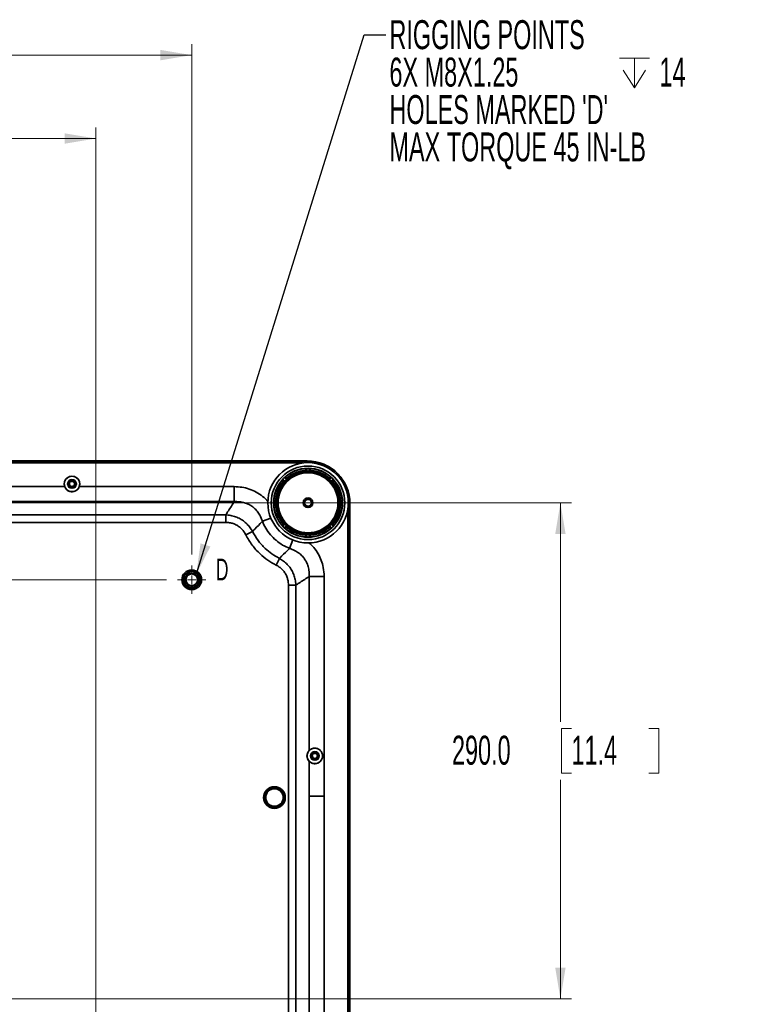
# Model space of a CAD drawing. Header units: millimetres. Extents: x 0 to 1118, y 0 to 864.
# Tile 143 of 250: x 723 to 830, y 234 to 378. Entities that reach past the tile are written whole.
import ezdxf

# ---------------------------------------------------------------- set-up
doc = ezdxf.new("R2010")
doc.units = ezdxf.units.MM
doc.styles.add('SLDTEXTSTYLE0', font='TXT', dxfattribs={"width": 0.605})
doc.dimstyles.new('SLDDIMSTYLE0', dxfattribs={"dimtxt": 0.18, "dimasz": 4.572, "dimexe": 0, "dimexo": 0.0625, "dimgap": 0, "dimtad": 0, "dimtih": 1, "dimtoh": 1, "dimdec": 0, "dimrnd": 1e-09, "dimzin": 0, "dimdsep": 46, "dimtxsty": 'Standard', "dimsah": 1, "dimcen": 0.09, "dimadec": 0, "dimazin": 0, "dimtfac": 4.572, "dimtdec": 0, "dimtofl": 0, "dimtmove": 0, "dimatfit": 3, "dimfxl": 1, "dimfrac": 2, "dimtolj": 1, "dimtzin": 0, "dimarcsym": 0})
doc.dimstyles.new('SLDDIMSTYLE3', dxfattribs={"dimtxt": 4.233333, "dimasz": 4.572, "dimexe": 0, "dimexo": 0.0625, "dimgap": 1.058333, "dimtad": 0, "dimtih": 1, "dimtoh": 1, "dimdec": 1, "dimlfac": 4, "dimrnd": 1e-09, "dimzin": 4, "dimdsep": 46, "dimtxsty": 'SLDTEXTSTYLE0', "dimsah": 1, "dimcen": 0.09, "dimadec": 0, "dimazin": 1, "dimtfac": 1, "dimtofl": 0, "dimtmove": 0, "dimatfit": 3, "dimfxl": 1, "dimfrac": 2, "dimtolj": 1, "dimtzin": 12, "dimarcsym": 0})
doc.dimstyles.new('SLDDIMSTYLE5', dxfattribs={"dimtxt": 4.233333, "dimasz": 4.572, "dimexe": 0, "dimexo": 0.0625, "dimgap": 1.058333, "dimtad": 0, "dimtih": 1, "dimtoh": 1, "dimdec": 1, "dimlfac": 4, "dimrnd": 1e-09, "dimzin": 12, "dimdsep": 46, "dimtxsty": 'SLDTEXTSTYLE0', "dimsah": 1, "dimcen": 0.09, "dimadec": 0, "dimazin": 3, "dimtfac": 1, "dimtofl": 0, "dimtmove": 0, "dimatfit": 3, "dimfxl": 1, "dimfrac": 2, "dimtolj": 1, "dimtzin": 12, "dimarcsym": 0})

# ---------------------------------------------------------------- blocks, each defined once
blk = doc.blocks.new('_D_35')
at = {"color": 7, "linetype": 'Continuous', "lineweight": 0}
for p, q in [((744.88, 295.71), (556.51, 295.71)), ((558.11, 295.71), (558.11, 281.74)), ((561.34, 280.77), (559.89, 280.77)), ((559.89, 280.77), (559.89, 274.28)), ((569.43, 280.77), (570.88, 280.77)), ((570.88, 280.77), (570.88, 274.28)), ((559.89, 274.28), (561.34, 274.28)), ((570.88, 274.28), (569.43, 274.28)), ((558.11, 259.34), (558.11, 273.31)), ((641.38, 259.34), (556.51, 259.34))]:
    blk.add_line(p, q, dxfattribs=at)
at = {"color": 7, "linetype": 'Continuous', "lineweight": 18}
for points in [[(558.11, 295.71), (557.35, 291.14), (558.87, 291.14)], [(558.11, 259.34), (558.87, 263.91), (557.35, 263.91)]]:
    blk.add_solid(points, dxfattribs=at)
at = {"color": 7, "linetype": 'Continuous', "lineweight": 18, "char_height": 4.233, "attachment_point": 1, "style": 'SLDTEXTSTYLE0'}
for s, insert in [('145.5', (543.88, 279.73)), ('5.7', (561.34, 279.73))]:
    blk.add_mtext(s, dxfattribs=dict(at, insert=insert))
blk = doc.blocks.new('_D_38')
at = {"color": 7, "linetype": 'Continuous', "lineweight": 0}
for p, q in [((641.38, 259.34), (501.64, 259.34)), ((503.24, 259.34), (503.24, 231.24)), ((504.86, 230.27), (503.41, 230.27)), ((503.41, 230.27), (503.41, 223.78)), ((516.18, 230.27), (517.63, 230.27)), ((517.63, 230.27), (517.63, 223.78)), ((503.41, 223.78), (504.86, 223.78)), ((517.63, 223.78), (516.18, 223.78)), ((503.24, 194.71), (503.24, 222.81)), ((730.88, 194.71), (501.64, 194.71))]:
    blk.add_line(p, q, dxfattribs=at)
at = {"color": 7, "linetype": 'Continuous', "lineweight": 18}
for points in [[(503.24, 259.34), (502.48, 254.76), (504.01, 254.76)], [(503.24, 194.71), (504.01, 199.28), (502.48, 199.28)]]:
    blk.add_solid(points, dxfattribs=at)
at = {"color": 7, "linetype": 'Continuous', "lineweight": 18, "char_height": 4.233, "attachment_point": 1, "style": 'SLDTEXTSTYLE0'}
for s, insert in [('258.5', (487.4, 229.23)), ('10.2', (504.86, 229.23))]:
    blk.add_mtext(s, dxfattribs=dict(at, insert=insert))
blk = doc.blocks.new('_D_41')
at = {"color": 7, "linetype": 'Continuous', "lineweight": 0}
for p, q in [((691.42, 363.45), (689.97, 363.45)), ((689.97, 363.45), (689.97, 356.95)), ((702.74, 363.45), (704.2, 363.45)), ((704.2, 363.45), (704.2, 356.95)), ((645.06, 263.01), (645.06, 361.8)), ((734.56, 198.38), (734.56, 361.8)), ((645.06, 360.2), (672.99, 360.2)), ((734.56, 360.2), (706.62, 360.2)), ((689.97, 356.95), (691.42, 356.95)), ((704.2, 356.95), (702.74, 356.95))]:
    blk.add_line(p, q, dxfattribs=at)
at = {"color": 7, "linetype": 'Continuous', "lineweight": 18}
for points in [[(645.06, 360.2), (649.63, 359.44), (649.63, 360.96)], [(734.56, 360.2), (729.98, 360.96), (729.98, 359.44)]]:
    blk.add_solid(points, dxfattribs=at)
at = {"color": 7, "linetype": 'Continuous', "lineweight": 18, "char_height": 4.233, "attachment_point": 1, "style": 'SLDTEXTSTYLE0'}
for s, insert in [('358.0', (673.96, 362.41)), ('14.1', (691.42, 362.41))]:
    blk.add_mtext(s, dxfattribs=dict(at, insert=insert))
blk = doc.blocks.new('_D_42')
at = {"color": 7, "linetype": 'Continuous', "lineweight": 0}
for p, q in [((698.42, 375.64), (696.97, 375.64)), ((696.97, 375.64), (696.97, 369.14)), ((709.74, 375.64), (711.2, 375.64)), ((711.2, 375.64), (711.2, 369.14)), ((645.06, 263.01), (645.06, 373.99)), ((748.56, 299.38), (748.56, 373.99)), ((645.06, 372.39), (679.99, 372.39)), ((748.56, 372.39), (713.62, 372.39)), ((696.97, 369.14), (698.42, 369.14)), ((711.2, 369.14), (709.74, 369.14))]:
    blk.add_line(p, q, dxfattribs=at)
at = {"color": 7, "linetype": 'Continuous', "lineweight": 18}
for points in [[(645.06, 372.39), (649.63, 371.63), (649.63, 373.15)], [(748.56, 372.39), (743.98, 373.15), (743.98, 371.63)]]:
    blk.add_solid(points, dxfattribs=at)
at = {"color": 7, "linetype": 'Continuous', "lineweight": 18, "char_height": 4.233, "attachment_point": 1, "style": 'SLDTEXTSTYLE0'}
for s, insert in [('414.0', (680.96, 374.6)), ('16.3', (698.42, 374.6))]:
    blk.add_mtext(s, dxfattribs=dict(at, insert=insert))
blk = doc.blocks.new('_D_43')
at = {"color": 7, "linetype": 'Continuous', "lineweight": 0}
for p, q in [((638, 306.96), (804.05, 306.96)), ((802.45, 306.96), (802.45, 274.93)), ((804.07, 273.96), (802.61, 273.96)), ((802.61, 273.96), (802.61, 267.46)), ((815.38, 273.96), (816.84, 273.96)), ((816.84, 273.96), (816.84, 267.46)), ((802.45, 234.46), (802.45, 266.49)), ((802.61, 267.46), (804.07, 267.46)), ((816.84, 267.46), (815.38, 267.46)), ((693.89, 234.46), (804.05, 234.46))]:
    blk.add_line(p, q, dxfattribs=at)
at = {"color": 7, "linetype": 'Continuous', "lineweight": 18}
for points in [[(802.45, 306.96), (801.69, 302.39), (803.21, 302.39)], [(802.45, 234.46), (803.21, 239.03), (801.69, 239.03)]]:
    blk.add_solid(points, dxfattribs=at)
at = {"color": 7, "linetype": 'Continuous', "lineweight": 18, "char_height": 4.233, "attachment_point": 1, "style": 'SLDTEXTSTYLE0'}
for s, insert in [('290.0', (786.6, 272.92)), ('11.4', (804.07, 272.92))]:
    blk.add_mtext(s, dxfattribs=dict(at, insert=insert))
blk = doc.blocks.new('SW_SYMBOL_HOLE_DEPTH')
at = {"color": 0, "linetype": 'Continuous', "lineweight": 0}
for p, q in [((0, 875), (800, 875)), ((400, 875), (400, 75)), ((100, 555), (400, 75)), ((700, 555), (400, 75))]:
    blk.add_line(p, q, dxfattribs=at)
blk = doc.blocks.new('SW_NOTE_0_18')
at = {"color": 0, "linetype": 'Continuous', "lineweight": 0, "xscale": 0.0054570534, "yscale": 0.0054570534, "zscale": 0.0054570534}
blk.add_blockref('SW_SYMBOL_HOLE_DEPTH', (34.16, -8.19), dxfattribs=at)
at = {"color": 0, "linetype": 'Continuous', "lineweight": 0, "attachment_point": 1, "style": 'SLDTEXTSTYLE0'}
for s, insert, char_height in [('RIGGING POINTS', (0.53, 2.13), 4.2333), ('6X M8X1.25', (0.53, -3.34), 4.233), ('14', (40, -3.34), 4.233), ("HOLES MARKED 'D'", (0.53, -8.81), 4.2333), ('MAX TORQUE 45 IN-LB', (0.53, -14.28), 4.2333)]:
    blk.add_mtext(s, dxfattribs=dict(at, insert=insert, char_height=char_height))
blk = doc.blocks.new('SW_CENTERMARKSYMBOL_21')
at = {"color": 0, "linetype": 'Continuous', "lineweight": 18}
for p, q in [((0, 1.27), (0, 2.0725)), ((-1.27, 0), (-2.0725, 0)), ((0, 0), (-0.635, 0)), ((0, 0), (0, 0.635)), ((0, 0), (0, -0.635)), ((0, 0), (0.635, 0)), ((1.27, 0), (2.0725, 0)), ((0, -1.27), (0, -2.0725))]:
    blk.add_line(p, q, dxfattribs=at)

msp = doc.modelspace()

# ---------------------------------------------------------------- linework, layer by layer
at = {"color": 7, "linetype": 'Continuous', "lineweight": 35}
for p, q in [((765.431, 313.087), (635.806, 313.087)), ((635.808, 313.041), (765.431, 313.041)), ((764.824, 312.791), (635.814, 312.791)), ((765.431, 313.041), (765.431, 313.087)), ((765.431, 313.041), (765.431, 312.836)), ((765.231, 311.705), (765.356, 311.705)), ((765.231, 311.579), (765.231, 311.705)), ((765.356, 311.705), (765.356, 311.586)), ((765.369, 311.842), (765.358, 311.83)), ((765.369, 311.586), (765.369, 311.842)), ((765.744, 311.586), (765.744, 311.842)), ((765.755, 311.83), (765.744, 311.842)), ((765.882, 311.705), (765.757, 311.705)), ((765.757, 311.586), (765.757, 311.705)), ((765.882, 311.705), (765.882, 311.579)), ((730.64, 309.712), (730.503, 309.712)), ((731.473, 309.712), (731.61, 309.712)), ((761.972, 310.086), (762.061, 310.174)), ((762.061, 309.996), (761.972, 310.086)), ((762.154, 310.099), (761.973, 310.28)), ((761.973, 310.28), (761.973, 310.264)), ((762.061, 310.174), (762.145, 310.09)), ((762.419, 310.365), (762.238, 310.545)), ((762.254, 310.545), (762.238, 310.545)), ((762.433, 310.546), (762.344, 310.458)), ((762.429, 310.373), (762.344, 310.458)), ((762.433, 310.546), (762.522, 310.457)), ((768.591, 310.457), (768.68, 310.546)), ((768.68, 310.546), (768.768, 310.458)), ((768.768, 310.458), (768.684, 310.373)), ((768.694, 310.365), (768.875, 310.545)), ((768.875, 310.545), (768.859, 310.545)), ((768.959, 310.099), (769.14, 310.28)), ((768.968, 310.09), (769.052, 310.174)), ((769.141, 310.086), (769.051, 309.996)), ((769.052, 310.174), (769.141, 310.086)), ((769.139, 310.264), (769.14, 310.28)), ((702.118, 309.321), (729.995, 309.321)), ((732.118, 309.321), (754.784, 309.321)), ((754.784, 309.321), (754.784, 307.126)), ((754.784, 307.126), (672.051, 307.126)), ((760.688, 307.16), (760.676, 307.149)), ((760.932, 307.149), (760.676, 307.149)), ((760.932, 306.774), (760.676, 306.774)), ((760.676, 306.774), (760.688, 306.763)), ((760.813, 307.287), (760.813, 307.162)), ((760.813, 307.287), (760.939, 307.287)), ((760.932, 307.162), (760.813, 307.162)), ((760.813, 306.636), (760.813, 306.761)), ((760.813, 306.761), (760.932, 306.761)), ((760.939, 306.636), (760.813, 306.636)), ((770.173, 307.287), (770.3, 307.287)), ((770.3, 306.636), (770.173, 306.636)), ((770.3, 307.162), (770.18, 307.162)), ((770.18, 306.761), (770.3, 306.761)), ((770.181, 307.149), (770.437, 307.149)), ((770.181, 306.774), (770.437, 306.774)), ((770.3, 307.162), (770.3, 307.287)), ((770.3, 306.636), (770.3, 306.761)), ((770.437, 307.149), (770.425, 307.16)), ((770.425, 306.763), (770.437, 306.774)), ((771.636, 306.837), (771.43, 306.837)), ((771.636, 306.837), (771.636, 188.087)), ((771.681, 306.837), (771.636, 306.837)), ((771.681, 306.837), (771.681, 188.087)), ((647.091, 305.192), (753.521, 305.192)), ((753.521, 304.095), (753.521, 305.192)), ((771.386, 188.694), (771.386, 306.229)), ((753.521, 304.095), (647.091, 304.095)), ((760.119, 304.737), (758.882, 304.265)), ((761.972, 303.838), (762.061, 303.927)), ((761.972, 303.838), (762.061, 303.75)), ((762.154, 303.824), (761.973, 303.644)), ((761.973, 303.66), (761.973, 303.644)), ((762.145, 303.834), (762.061, 303.75)), ((768.959, 303.824), (769.14, 303.644)), ((769.052, 303.75), (768.968, 303.834)), ((769.051, 303.927), (769.141, 303.838)), ((769.052, 303.75), (769.141, 303.838)), ((769.14, 303.644), (769.139, 303.66)), ((756.457, 302.294), (757.43, 302.782)), ((762.419, 303.559), (762.238, 303.378)), ((762.238, 303.378), (762.254, 303.379)), ((762.344, 303.466), (762.429, 303.55)), ((762.433, 303.378), (762.344, 303.466)), ((762.522, 303.467), (762.433, 303.378)), ((765.231, 302.219), (765.231, 302.345)), ((765.231, 302.219), (765.356, 302.219)), ((765.356, 302.338), (765.356, 302.219)), ((765.369, 302.337), (765.369, 302.082)), ((765.744, 302.337), (765.744, 302.082)), ((765.757, 302.219), (765.757, 302.338)), ((765.757, 302.219), (765.882, 302.219)), ((765.882, 302.345), (765.882, 302.219)), ((768.68, 303.378), (768.591, 303.467)), ((768.768, 303.466), (768.68, 303.378)), ((768.684, 303.55), (768.768, 303.466)), ((768.694, 303.559), (768.875, 303.378)), ((768.859, 303.379), (768.875, 303.378)), ((763.332, 301.524), (762.859, 300.287)), ((765.358, 302.093), (765.369, 302.082)), ((765.744, 302.082), (765.755, 302.093)), ((760.888, 297.862), (761.377, 298.835)), ((765.721, 270.758), (765.721, 296.189)), ((767.915, 296.189), (765.721, 296.189)), ((767.915, 296.189), (767.915, 264.079)), ((762.689, 199.997), (762.689, 294.926)), ((762.689, 294.926), (763.787, 294.926)), ((763.787, 294.926), (763.787, 199.997)), ((765.721, 264.079), (765.721, 269.166)), ((766.14, 269.962), (766.003, 269.962)), ((766.973, 269.962), (767.11, 269.962)), ((765.721, 225.758), (765.721, 264.079)), ((767.915, 264.079), (765.721, 264.079)), ((767.915, 264.079), (767.915, 198.735))]:
    msp.add_line(p, q, dxfattribs=at)
at = {"color": 7, "linetype": 'Continuous', "lineweight": 35, "flags": 128}
for points in [[(765.225, 311.955), (765.229, 311.96), (765.236, 311.967)], [(765.877, 311.967), (765.881, 311.962), (765.888, 311.955)], [(761.791, 310.258), (761.791, 310.265), (761.791, 310.274)], [(762.244, 310.728), (762.25, 310.727), (762.26, 310.727)], [(768.853, 310.727), (768.859, 310.727), (768.869, 310.728)], [(769.322, 310.274), (769.322, 310.268), (769.322, 310.258)], [(760.551, 307.282), (760.556, 307.287), (760.563, 307.294)], [(760.563, 306.63), (760.558, 306.635), (760.551, 306.641)], [(770.55, 307.294), (770.554, 307.289), (770.561, 307.282)], [(770.561, 306.641), (770.557, 306.637), (770.55, 306.63)], [(761.791, 303.649), (761.791, 303.656), (761.791, 303.666)], [(769.322, 303.666), (769.322, 303.659), (769.322, 303.649)], [(762.26, 303.196), (762.254, 303.196), (762.244, 303.196)], [(768.869, 303.196), (768.862, 303.196), (768.853, 303.196)], [(765.236, 301.957), (765.231, 301.961), (765.225, 301.969)], [(765.888, 301.969), (765.884, 301.964), (765.877, 301.957)]]:
    msp.add_lwpolyline(points, dxfattribs=at)
at = {"color": 7, "linetype": 'Continuous', "lineweight": 35}
for centre, radius in [((765.556, 306.962), 5.875), ((765.556, 306.962), 5.375), ((731.056, 309.712), 1.125), ((765.556, 306.962), 5.046), ((765.556, 306.962), 4.628), ((765.556, 306.962), 4.543), ((765.556, 306.962), 4.377), ((731.056, 309.712), 0.634), ((731.056, 309.712), 0.625), ((731.056, 309.712), 0.375), ((765.556, 306.962), 0.713), ((765.556, 306.962), 0.604), ((765.556, 306.962), 0.498), ((748.556, 295.712), 1.437), ((748.556, 295.712), 1.25), ((748.556, 295.712), 1.188), ((748.556, 295.712), 0.975), ((748.556, 295.712), 0.85), ((766.556, 269.962), 1.125), ((766.556, 269.962), 0.634), ((766.556, 269.962), 0.625), ((766.556, 269.962), 0.375), ((760.646, 263.886), 1.584), ((760.646, 263.886), 1.409), ((760.646, 263.886), 1.279)]:
    msp.add_circle(centre, radius, dxfattribs=at)
for centre, radius, start, end in [((765.431, 306.837), 6.25, 0, 90), ((765.431, 306.837), 6.204, 0, 90), ((731.056, 309.712), 1.132, 339.78939, 200.21061), ((765.556, 306.962), 5.004, 93.80113, 131.19887), ((765.556, 306.962), 4.754, 93.9271, 131.0729), ((765.233, 311.83), 0.125, 0.02222, 93.77891), ((765.556, 306.962), 5.015, 86.33641, 93.66359), ((765.88, 311.83), 0.125, 86.22109, 179.97778), ((765.556, 306.962), 4.754, 48.9271, 86.0729), ((765.556, 306.962), 5.004, 48.80113, 86.19887), ((731.056, 309.712), 0.554, 0, 180), ((731.056, 309.712), 0.554, 180, 0), ((731.056, 309.712), 0.417, 0, 180), ((731.056, 309.712), 0.417, 180, 0), ((765.556, 306.962), 5.004, 138.80113, 176.19887), ((765.556, 306.962), 4.754, 138.9271, 176.0729), ((765.556, 306.962), 5.015, 131.33641, 138.66359), ((761.885, 310.176), 0.125, 45.02222, 138.77891), ((762.343, 310.633), 0.125, 131.22109, 224.97778), ((768.77, 310.633), 0.125, 315.02222, 48.77891), ((765.556, 306.962), 5.015, 41.33641, 48.66359), ((769.228, 310.176), 0.125, 41.22109, 134.97778), ((765.556, 306.962), 4.754, 3.9271, 41.0729), ((765.556, 306.962), 5.004, 3.80113, 41.19887), ((765.556, 306.962), 5.015, 176.33641, 183.66359), ((760.688, 307.285), 0.125, 176.22109, 269.97778), ((760.688, 306.638), 0.125, 90.02222, 183.77891), ((765.556, 306.962), 5.004, 183.80113, 221.19887), ((765.556, 306.962), 4.754, 183.9271, 221.0729), ((765.556, 306.962), 4.754, 318.9271, 356.0729), ((765.556, 306.962), 5.004, 318.80113, 356.19887), ((770.425, 307.285), 0.125, 270.02222, 3.77891), ((770.425, 306.638), 0.125, 356.22109, 89.97778), ((765.556, 306.962), 5.015, 356.33641, 3.66359), ((761.885, 303.748), 0.125, 221.22109, 314.97778), ((765.556, 306.962), 5.015, 221.33641, 228.66359), ((765.556, 306.962), 5.015, 311.33641, 318.66359), ((769.228, 303.748), 0.125, 225.02222, 318.77891), ((762.343, 303.291), 0.125, 135.02222, 228.77891), ((765.556, 306.962), 5.004, 228.80113, 266.19887), ((765.556, 306.962), 4.754, 228.9271, 266.0729), ((765.556, 306.962), 4.754, 273.9271, 311.0729), ((765.556, 306.962), 5.004, 273.80113, 311.19887), ((768.77, 303.291), 0.125, 311.22109, 44.97778), ((765.233, 302.093), 0.125, 266.22109, 359.97778), ((765.556, 306.962), 5.015, 266.33641, 273.66359), ((765.88, 302.093), 0.125, 180.02222, 273.77891), ((766.556, 269.962), 0.554, 0, 180), ((766.556, 269.962), 0.554, 180, 0), ((766.556, 269.962), 0.417, 0, 180), ((766.556, 269.962), 0.417, 180, 0)]:
    msp.add_arc(centre, radius, start, end, dxfattribs=at)
msp.add_ellipse((766.52, 269.962), major_axis=(1.129, 0), ratio=0.9994878, start_param=2.3579806, end_param=3.9252047, dxfattribs=at)
msp.add_open_spline([(768.264, 312.408), (768.514, 312.268), (769.015, 311.988), (769.684, 311.442), (770.276, 310.817), (770.776, 310.115), (771.175, 309.351), (771.464, 308.54), (771.647, 307.697), (771.67, 307.123), (771.681, 306.837)], degree=3, dxfattribs=at)
for points, knots in [([(765.231, 311.705), (765.23, 311.733), (765.228, 311.79), (765.226, 311.865), (765.225, 311.921), (765.224, 311.95), (765.225, 311.954), (765.225, 311.955)], [0, 0, 0, 0, 0.2176481, 0.435329, 0.6530247, 0.8704594, 1, 1, 1, 1]), ([(765.236, 311.967), (765.25, 311.966), (765.278, 311.965), (765.317, 311.946), (765.347, 311.916), (765.366, 311.88), (765.368, 311.854), (765.369, 311.842)], [0, 0, 0, 0, 0.2063453, 0.4126923, 0.6190005, 0.825289, 1, 1, 1, 1]), ([(765.358, 311.83), (765.358, 311.83), (765.357, 311.828), (765.357, 311.813), (765.356, 311.785), (765.356, 311.747), (765.356, 311.719), (765.356, 311.705)], [0, 0, 0, 0, 0.12941471, 0.34672456, 0.56442507, 0.78221339, 1, 1, 1, 1]), ([(765.744, 311.842), (765.745, 311.856), (765.748, 311.884), (765.77, 311.922), (765.801, 311.95), (765.839, 311.966), (765.865, 311.967), (765.877, 311.967)], [0, 0, 0, 0, 0.2063453, 0.4126923, 0.6190005, 0.825289, 1, 1, 1, 1]), ([(765.757, 311.705), (765.757, 311.714), (765.757, 311.736), (765.757, 311.771), (765.756, 311.803), (765.756, 311.825), (765.755, 311.829), (765.755, 311.83)], [0, 0, 0, 0, 0.1322839, 0.3497453, 0.5667193, 0.7833531, 1, 1, 1, 1]), ([(765.888, 311.955), (765.888, 311.952), (765.889, 311.945), (765.888, 311.901), (765.886, 311.837), (765.884, 311.767), (765.883, 311.722), (765.882, 311.705)], [0, 0, 0, 0, 0.2168385, 0.4335446, 0.6504667, 0.8677979, 1, 1, 1, 1]), ([(761.791, 310.274), (761.801, 310.284), (761.822, 310.303), (761.863, 310.317), (761.905, 310.317), (761.944, 310.305), (761.964, 310.288), (761.973, 310.28)], [0, 0, 0, 0, 0.2063453, 0.4126923, 0.6190005, 0.825289, 1, 1, 1, 1]), ([(761.972, 310.086), (761.952, 310.105), (761.91, 310.143), (761.856, 310.195), (761.815, 310.234), (761.794, 310.254), (761.792, 310.257), (761.791, 310.258)], [0, 0, 0, 0, 0.2176481, 0.435329, 0.6530247, 0.8704594, 1, 1, 1, 1]), ([(761.973, 310.264), (761.974, 310.264), (761.975, 310.262), (761.985, 310.251), (762.004, 310.231), (762.031, 310.204), (762.051, 310.184), (762.061, 310.174)], [0, 0, 0, 0, 0.1294147, 0.3467246, 0.5644251, 0.7822134, 1, 1, 1, 1]), ([(762.238, 310.545), (762.229, 310.556), (762.211, 310.578), (762.2, 310.62), (762.202, 310.662), (762.218, 310.7), (762.236, 310.719), (762.244, 310.728)], [0, 0, 0, 0, 0.2063453, 0.4126923, 0.6190005, 0.825289, 1, 1, 1, 1]), ([(762.344, 310.458), (762.338, 310.464), (762.322, 310.48), (762.298, 310.504), (762.274, 310.527), (762.258, 310.542), (762.255, 310.544), (762.254, 310.545)], [0, 0, 0, 0, 0.13228386, 0.34974527, 0.56671932, 0.78335305, 1, 1, 1, 1]), ([(762.26, 310.727), (762.263, 310.725), (762.267, 310.721), (762.298, 310.689), (762.343, 310.642), (762.39, 310.591), (762.421, 310.558), (762.433, 310.546)], [0, 0, 0, 0, 0.2168385, 0.4335446, 0.6504667, 0.8677979, 1, 1, 1, 1]), ([(768.68, 310.546), (768.699, 310.567), (768.738, 310.608), (768.789, 310.662), (768.829, 310.703), (768.849, 310.724), (768.852, 310.726), (768.853, 310.727)], [0, 0, 0, 0, 0.2176481, 0.435329, 0.6530247, 0.8704594, 1, 1, 1, 1]), ([(768.859, 310.545), (768.858, 310.544), (768.857, 310.543), (768.846, 310.534), (768.825, 310.514), (768.798, 310.488), (768.778, 310.468), (768.768, 310.458)], [0, 0, 0, 0, 0.1294147, 0.3467246, 0.5644251, 0.7822134, 1, 1, 1, 1]), ([(768.869, 310.728), (768.879, 310.717), (768.898, 310.697), (768.912, 310.656), (768.912, 310.613), (768.899, 310.574), (768.882, 310.554), (768.875, 310.545)], [0, 0, 0, 0, 0.2063453, 0.4126923, 0.6190005, 0.825289, 1, 1, 1, 1]), ([(769.052, 310.174), (769.058, 310.18), (769.074, 310.196), (769.099, 310.221), (769.121, 310.244), (769.136, 310.26), (769.138, 310.263), (769.139, 310.264)], [0, 0, 0, 0, 0.1322839, 0.3497453, 0.5667193, 0.7833531, 1, 1, 1, 1]), ([(769.14, 310.28), (769.151, 310.289), (769.173, 310.307), (769.214, 310.318), (769.257, 310.316), (769.295, 310.301), (769.313, 310.283), (769.322, 310.274)], [0, 0, 0, 0, 0.2063453, 0.4126923, 0.6190005, 0.825289, 1, 1, 1, 1]), ([(769.322, 310.258), (769.32, 310.256), (769.315, 310.251), (769.283, 310.22), (769.237, 310.176), (769.186, 310.128), (769.153, 310.097), (769.141, 310.086)], [0, 0, 0, 0, 0.21683846, 0.43354459, 0.65046666, 0.86779794, 1, 1, 1, 1]), ([(732.118, 309.321), (732.064, 309.208), (731.955, 308.982), (731.665, 308.733), (731.313, 308.585), (730.93, 308.565), (730.568, 308.667), (730.259, 308.88), (730.076, 309.121), (730.011, 309.28), (729.995, 309.321)], [0, 0, 0, 0, 0.1350937, 0.2699797, 0.409503, 0.5465445, 0.6781586, 0.8125405, 0.9522799, 1, 1, 1, 1]), ([(754.784, 309.321), (755.154, 309.304), (755.895, 309.27), (756.979, 308.995), (758.005, 308.549), (758.909, 307.925), (759.469, 307.444), (759.684, 307.159), (759.685, 307.157)], [0, 0, 0, 0, 0.2012081, 0.402316, 0.6041038, 0.8058672, 0.9989603, 1, 1, 1, 1]), ([(753.521, 305.192), (753.617, 305.339), (754.008, 305.937), (754.428, 306.582), (754.753, 307.08), (754.784, 307.126)], [0, 0, 0, 0, 0.2274486, 0.9283969, 1, 1, 1, 1]), ([(758.882, 304.265), (758.77, 304.57), (758.575, 305.1), (758.115, 305.768), (757.633, 306.262), (757.094, 306.636), (756.643, 306.849), (756.127, 307.022), (755.543, 307.14), (755.037, 307.131), (754.784, 307.126)], [0, 0, 0, 0, 0.1800598, 0.3126733, 0.4451614, 0.5592387, 0.6733313, 0.7192211, 0.8595209, 1, 1, 1, 1]), ([(760.676, 307.149), (760.662, 307.151), (760.634, 307.153), (760.596, 307.175), (760.568, 307.207), (760.552, 307.244), (760.552, 307.27), (760.551, 307.282)], [0, 0, 0, 0, 0.2063453, 0.4126923, 0.6190005, 0.825289, 1, 1, 1, 1]), ([(760.551, 306.641), (760.552, 306.655), (760.553, 306.684), (760.572, 306.722), (760.602, 306.753), (760.638, 306.771), (760.664, 306.773), (760.676, 306.774)], [0, 0, 0, 0, 0.2063453, 0.4126923, 0.6190005, 0.825289, 1, 1, 1, 1]), ([(760.563, 307.294), (760.566, 307.294), (760.573, 307.294), (760.617, 307.293), (760.682, 307.292), (760.751, 307.29), (760.796, 307.288), (760.813, 307.287)], [0, 0, 0, 0, 0.2168385, 0.4335446, 0.6504667, 0.8677979, 1, 1, 1, 1]), ([(760.813, 306.636), (760.785, 306.635), (760.729, 306.633), (760.654, 306.631), (760.597, 306.63), (760.568, 306.63), (760.564, 306.63), (760.563, 306.63)], [0, 0, 0, 0, 0.2176481, 0.435329, 0.6530247, 0.8704594, 1, 1, 1, 1]), ([(760.813, 307.162), (760.805, 307.162), (760.782, 307.162), (760.747, 307.162), (760.715, 307.162), (760.693, 307.161), (760.689, 307.161), (760.688, 307.16)], [0, 0, 0, 0, 0.1322839, 0.3497453, 0.5667193, 0.7833531, 1, 1, 1, 1]), ([(760.688, 306.763), (760.688, 306.763), (760.69, 306.763), (760.705, 306.762), (760.733, 306.762), (760.771, 306.761), (760.799, 306.761), (760.813, 306.761)], [0, 0, 0, 0, 0.12941471, 0.34672456, 0.56442507, 0.78221339, 1, 1, 1, 1]), ([(770.3, 307.287), (770.328, 307.288), (770.384, 307.29), (770.459, 307.292), (770.516, 307.294), (770.545, 307.294), (770.548, 307.294), (770.55, 307.294)], [0, 0, 0, 0, 0.2176481, 0.435329, 0.6530247, 0.8704594, 1, 1, 1, 1]), ([(770.425, 307.16), (770.424, 307.16), (770.423, 307.161), (770.408, 307.161), (770.38, 307.162), (770.342, 307.162), (770.314, 307.162), (770.3, 307.162)], [0, 0, 0, 0, 0.1294147, 0.3467246, 0.5644251, 0.7822134, 1, 1, 1, 1]), ([(770.3, 306.761), (770.308, 306.761), (770.331, 306.761), (770.366, 306.762), (770.398, 306.762), (770.42, 306.763), (770.423, 306.763), (770.425, 306.763)], [0, 0, 0, 0, 0.13228386, 0.34974527, 0.56671932, 0.78335305, 1, 1, 1, 1]), ([(770.55, 306.63), (770.546, 306.63), (770.54, 306.63), (770.496, 306.63), (770.431, 306.632), (770.362, 306.634), (770.317, 306.636), (770.3, 306.636)], [0, 0, 0, 0, 0.2168385, 0.4335446, 0.6504667, 0.8677979, 1, 1, 1, 1]), ([(770.561, 307.282), (770.561, 307.268), (770.56, 307.24), (770.541, 307.201), (770.511, 307.171), (770.474, 307.153), (770.449, 307.15), (770.437, 307.149)], [0, 0, 0, 0, 0.2063453, 0.4126923, 0.6190005, 0.825289, 1, 1, 1, 1]), ([(770.437, 306.774), (770.451, 306.773), (770.479, 306.77), (770.516, 306.749), (770.545, 306.717), (770.561, 306.679), (770.561, 306.653), (770.561, 306.641)], [0, 0, 0, 0, 0.2063453, 0.4126923, 0.6190005, 0.825289, 1, 1, 1, 1]), ([(753.521, 305.192), (753.765, 305.173), (754.254, 305.134), (754.969, 304.933), (755.647, 304.625), (756.258, 304.214), (756.783, 303.719), (757.168, 303.235), (757.358, 302.907), (757.43, 302.782)], [0, 0, 0, 0, 0.1530009, 0.3059612, 0.4610162, 0.616062, 0.7630911, 0.9101451, 1, 1, 1, 1]), ([(756.457, 302.294), (756.405, 302.39), (756.269, 302.643), (755.987, 303.016), (755.597, 303.395), (755.137, 303.704), (754.624, 303.931), (754.079, 304.069), (753.707, 304.086), (753.521, 304.095)], [0, 0, 0, 0, 0.0905397, 0.2373978, 0.3842065, 0.538385, 0.6925819, 0.846252, 1, 1, 1, 1]), ([(758.882, 304.265), (758.86, 304.241), (758.493, 303.849), (758.014, 303.352), (757.541, 302.891), (757.43, 302.782)], [0, 0, 0, 0, 0.0470378, 0.7760995, 1, 1, 1, 1]), ([(762.859, 300.287), (762.511, 300.444), (761.805, 300.762), (760.865, 301.447), (760.04, 302.272), (759.356, 303.211), (759.038, 303.917), (758.882, 304.265)], [0, 0, 0, 0, 0.1978649, 0.4011927, 0.5990442, 0.8023368, 1, 1, 1, 1]), ([(761.791, 303.666), (761.793, 303.668), (761.798, 303.673), (761.83, 303.704), (761.876, 303.748), (761.927, 303.796), (761.96, 303.827), (761.972, 303.838)], [0, 0, 0, 0, 0.2168385, 0.4335446, 0.6504667, 0.8677979, 1, 1, 1, 1]), ([(761.973, 303.644), (761.962, 303.635), (761.94, 303.617), (761.898, 303.605), (761.856, 303.608), (761.818, 303.623), (761.799, 303.641), (761.791, 303.649)], [0, 0, 0, 0, 0.20634531, 0.41269234, 0.61900052, 0.82528899, 1, 1, 1, 1]), ([(762.061, 303.75), (762.055, 303.744), (762.039, 303.728), (762.014, 303.703), (761.992, 303.68), (761.976, 303.664), (761.974, 303.661), (761.973, 303.66)], [0, 0, 0, 0, 0.1322839, 0.3497453, 0.5667193, 0.7833531, 1, 1, 1, 1]), ([(769.139, 303.66), (769.139, 303.66), (769.138, 303.662), (769.128, 303.672), (769.108, 303.693), (769.082, 303.72), (769.062, 303.74), (769.052, 303.75)], [0, 0, 0, 0, 0.12941471, 0.34672456, 0.56442507, 0.78221339, 1, 1, 1, 1]), ([(769.322, 303.649), (769.312, 303.64), (769.291, 303.62), (769.25, 303.607), (769.208, 303.606), (769.169, 303.619), (769.149, 303.636), (769.14, 303.644)], [0, 0, 0, 0, 0.2063453, 0.4126923, 0.6190005, 0.825289, 1, 1, 1, 1]), ([(769.141, 303.838), (769.161, 303.819), (769.202, 303.78), (769.257, 303.729), (769.298, 303.69), (769.319, 303.669), (769.321, 303.667), (769.322, 303.666)], [0, 0, 0, 0, 0.2176481, 0.435329, 0.6530247, 0.8704594, 1, 1, 1, 1]), ([(760.888, 297.862), (760.476, 298.09), (759.644, 298.551), (758.46, 299.526), (757.333, 300.751), (756.752, 301.774), (756.457, 302.294)], [0, 0, 0, 0, 0.2214261, 0.4474403, 0.7193639, 1, 1, 1, 1]), ([(757.43, 302.782), (757.686, 302.335), (758.206, 301.427), (759.202, 300.34), (760.265, 299.459), (761.004, 299.045), (761.377, 298.835)], [0, 0, 0, 0, 0.2720737, 0.5525208, 0.774038, 1, 1, 1, 1]), ([(762.244, 303.196), (762.234, 303.206), (762.215, 303.227), (762.201, 303.268), (762.201, 303.311), (762.214, 303.349), (762.23, 303.369), (762.238, 303.378)], [0, 0, 0, 0, 0.2063453, 0.4126923, 0.6190005, 0.825289, 1, 1, 1, 1]), ([(762.254, 303.379), (762.255, 303.379), (762.256, 303.38), (762.267, 303.39), (762.287, 303.41), (762.314, 303.436), (762.334, 303.456), (762.344, 303.466)], [0, 0, 0, 0, 0.1294147, 0.3467246, 0.5644251, 0.7822134, 1, 1, 1, 1]), ([(762.433, 303.378), (762.413, 303.357), (762.375, 303.316), (762.323, 303.261), (762.284, 303.22), (762.264, 303.2), (762.261, 303.197), (762.26, 303.196)], [0, 0, 0, 0, 0.2176481, 0.435329, 0.6530247, 0.8704594, 1, 1, 1, 1]), ([(765.225, 301.969), (765.224, 301.972), (765.224, 301.978), (765.225, 302.023), (765.227, 302.087), (765.229, 302.157), (765.23, 302.202), (765.231, 302.219)], [0, 0, 0, 0, 0.2168385, 0.4335446, 0.6504667, 0.8677979, 1, 1, 1, 1]), ([(765.356, 302.219), (765.356, 302.21), (765.356, 302.188), (765.356, 302.153), (765.357, 302.12), (765.357, 302.098), (765.358, 302.095), (765.358, 302.093)], [0, 0, 0, 0, 0.1322839, 0.3497453, 0.5667193, 0.7833531, 1, 1, 1, 1]), ([(765.755, 302.093), (765.755, 302.094), (765.755, 302.096), (765.756, 302.11), (765.757, 302.139), (765.757, 302.176), (765.757, 302.205), (765.757, 302.219)], [0, 0, 0, 0, 0.1294147, 0.3467246, 0.5644251, 0.7822134, 1, 1, 1, 1]), ([(765.882, 302.219), (765.883, 302.191), (765.885, 302.134), (765.887, 302.059), (765.888, 302.002), (765.889, 301.973), (765.888, 301.97), (765.888, 301.969)], [0, 0, 0, 0, 0.2176481, 0.435329, 0.6530247, 0.8704594, 1, 1, 1, 1]), ([(768.853, 303.196), (768.85, 303.199), (768.845, 303.203), (768.815, 303.235), (768.77, 303.282), (768.723, 303.332), (768.692, 303.365), (768.68, 303.378)], [0, 0, 0, 0, 0.2168385, 0.4335446, 0.6504667, 0.8677979, 1, 1, 1, 1]), ([(768.768, 303.466), (768.775, 303.46), (768.79, 303.444), (768.815, 303.42), (768.838, 303.397), (768.855, 303.382), (768.857, 303.38), (768.859, 303.379)], [0, 0, 0, 0, 0.1322839, 0.3497453, 0.5667193, 0.7833531, 1, 1, 1, 1]), ([(768.875, 303.378), (768.884, 303.367), (768.902, 303.346), (768.913, 303.304), (768.91, 303.262), (768.895, 303.223), (768.877, 303.205), (768.869, 303.196)], [0, 0, 0, 0, 0.2063453, 0.4126923, 0.6190005, 0.825289, 1, 1, 1, 1]), ([(765.369, 302.082), (765.368, 302.068), (765.365, 302.039), (765.343, 302.002), (765.311, 301.974), (765.274, 301.958), (765.248, 301.957), (765.236, 301.957)], [0, 0, 0, 0, 0.20634531, 0.41269234, 0.61900052, 0.82528899, 1, 1, 1, 1]), ([(765.694, 301.127), (765.935, 300.905), (766.454, 300.426), (767.063, 299.545), (767.526, 298.555), (767.85, 297.435), (767.892, 296.633), (767.915, 296.189)], [0, 0, 0, 0, 0.1761929, 0.3783524, 0.5700665, 0.7618368, 1, 1, 1, 1]), ([(765.877, 301.957), (765.863, 301.957), (765.835, 301.958), (765.796, 301.977), (765.766, 302.007), (765.747, 302.044), (765.745, 302.07), (765.744, 302.082)], [0, 0, 0, 0, 0.20634531, 0.41269234, 0.61900052, 0.82528899, 1, 1, 1, 1]), ([(761.377, 298.835), (761.485, 298.946), (761.946, 299.42), (762.444, 299.899), (762.836, 300.265), (762.859, 300.287)], [0, 0, 0, 0, 0.2239005, 0.9529622, 1, 1, 1, 1]), ([(765.721, 296.189), (765.724, 296.496), (765.731, 297.042), (765.543, 297.813), (765.266, 298.448), (764.889, 298.992), (764.536, 299.356), (764.105, 299.704), (763.589, 300.027), (763.103, 300.2), (762.859, 300.287)], [0, 0, 0, 0, 0.1696278, 0.302385, 0.4350297, 0.5504407, 0.6658833, 0.7134749, 0.8566417, 1, 1, 1, 1]), ([(761.377, 298.835), (761.585, 298.71), (762, 298.459), (762.544, 297.966), (763.006, 297.395), (763.368, 296.763), (763.617, 296.091), (763.752, 295.476), (763.777, 295.084), (763.787, 294.926)], [0, 0, 0, 0, 0.1513157, 0.3025961, 0.4555199, 0.6084413, 0.7547923, 0.9011714, 1, 1, 1, 1]), ([(762.689, 294.926), (762.686, 295.047), (762.677, 295.345), (762.588, 295.814), (762.409, 296.324), (762.139, 296.801), (761.788, 297.228), (761.369, 297.592), (761.049, 297.772), (760.888, 297.862)], [0, 0, 0, 0, 0.09986686, 0.24630637, 0.3926908, 0.54470871, 0.69673167, 0.84833155, 1, 1, 1, 1]), ([(765.721, 296.189), (765.675, 296.159), (765.177, 295.834), (764.532, 295.414), (763.933, 295.022), (763.787, 294.926)], [0, 0, 0, 0, 0.0716031, 0.7725514, 1, 1, 1, 1]), ([(765.721, 270.758), (765.785, 270.815), (765.914, 270.93), (766.193, 271.062), (766.534, 271.121), (766.921, 271.06), (767.264, 270.875), (767.523, 270.589), (767.674, 270.244), (767.705, 269.865), (767.61, 269.492), (767.398, 269.174), (767.105, 268.948), (766.773, 268.829), (766.397, 268.811), (766.011, 268.921), (765.82, 269.082), (765.721, 269.166)], [0, 0, 0, 0, 0.06551402, 0.13087338, 0.20771555, 0.27272506, 0.3380158, 0.39685624, 0.45522648, 0.51499654, 0.57533353, 0.63553608, 0.69466688, 0.75266079, 0.81327621, 0.90260845, 1, 1, 1, 1])]:
    msp.add_open_spline(points, degree=3, knots=knots, dxfattribs=at)

# ---------------------------------------------------------------- block references
at = {"color": 7, "linetype": 'Continuous', "lineweight": 0}
for name, p in [('SW_NOTE_0_18', (776.927, 375.365)), ('SW_CENTERMARKSYMBOL_21', (748.556, 295.712))]:
    msp.add_blockref(name, p, dxfattribs=at)

# ---------------------------------------------------------------- texts
at = {"color": 7, "linetype": 'Continuous', "lineweight": 0, "insert": (752.071, 298.8), "char_height": 3.175, "attachment_point": 1, "style": 'SLDTEXTSTYLE0'}
msp.add_mtext('D', dxfattribs=at)

# ---------------------------------------------------------------- dimensions: what is measured, and where the dimension line sits
at = {"color": 7, "linetype": 'Continuous', "lineweight": 18}
for base, p2, picture, middle in [((748.556, 372.391), (748.556, 297.784), '_D_42', (696.806, 372.391)), ((734.556, 360.199), (734.556, 196.784), '_D_41', (689.806, 360.199))]:
    dim = msp.add_linear_dim(base=base, p1=(645.056, 261.409), p2=p2, dimstyle='SLDDIMSTYLE3', dxfattribs=at)
    dim.commit()
    dim.dimension.update_dxf_attribs({"geometry": picture, "text_midpoint": middle, "dimtype": 160})
for base, p1, p2, dimstyle, picture, middle in [((802.449, 234.462), (636.404, 306.962), (692.294, 234.462), 'SLDDIMSTYLE3', '_D_43', (802.449, 270.712)), ((558.108, 295.712), (642.984, 259.337), (746.484, 295.712), 'SLDDIMSTYLE5', '_D_35', (558.108, 277.524)), ((503.244, 194.712), (642.984, 259.337), (732.484, 194.712), 'SLDDIMSTYLE5', '_D_38', (503.244, 227.024))]:
    dim = msp.add_linear_dim(base=base, p1=p1, p2=p2, angle=90, dimstyle=dimstyle, dxfattribs=at)
    dim.commit()
    dim.dimension.update_dxf_attribs({"geometry": picture, "text_midpoint": middle, "dimtype": 160})

# ---------------------------------------------------------------- leaders
at = {"color": 7, "linetype": 'Continuous', "lineweight": 0}
msp.add_leader([(749.206, 296.439), (773.752, 375.365), (776.927, 375.365)], dimstyle='SLDDIMSTYLE0', dxfattribs=at)

doc.saveas('drawing.dxf')
